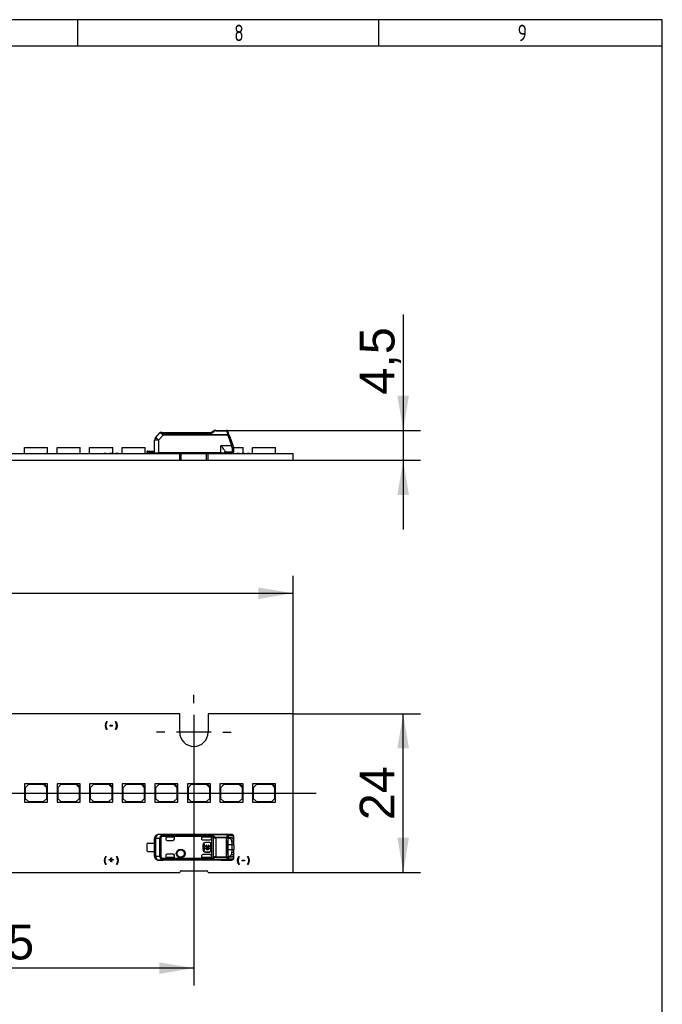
# Paper-space layout 'Layout1' of a CAD drawing. Header units: millimetres. Extents: x 0 to 406, y 0 to 285.
# Tile 7 of 7: x 308 to 406, y 136 to 285. Entities that reach past the tile are written whole.
import ezdxf
from ezdxf.enums import TextEntityAlignment as Align
from ezdxf.lldxf.tags import DXFTag

# ---------------------------------------------------------------- set-up
doc = ezdxf.new("R2010")
doc.units = ezdxf.units.MM
for name, color, linetype in [('10', 7, 'Continuous'), ('Default', 7, 'Continuous'), ('LINLED_280X24MM_', 7, 'Continuous')]:
    doc.layers.add(name, color=color, linetype=linetype)
doc.styles.add('SEACAD_Arial', font='arial.ttf')
doc.styles.add('SEACAD_Solid_Edge_ANSI', font='seans.ttf')
tags = doc.linetypes.add('CENTER2', pattern=[28.575, 19.05, -3.175, 3.175, -3.175]).pattern_tags.tags
tags[10:11] = [DXFTag(74, 4), DXFTag(75, 0), DXFTag(340, '0'), DXFTag(46, 0.0), DXFTag(50, 0.0), DXFTag(44, 0.0), DXFTag(45, 0.0)]
tags[8:9] = [DXFTag(74, 4), DXFTag(75, 0), DXFTag(340, '0'), DXFTag(46, 0.0), DXFTag(50, 0.0), DXFTag(44, 0.0), DXFTag(45, 0.0)]
tags[6:7] = [DXFTag(74, 4), DXFTag(75, 0), DXFTag(340, '0'), DXFTag(46, 0.0), DXFTag(50, 0.0), DXFTag(44, 0.0), DXFTag(45, 0.0)]
tags[4:5] = [DXFTag(74, 4), DXFTag(75, 0), DXFTag(340, '0'), DXFTag(46, 0.0), DXFTag(50, 0.0), DXFTag(44, 0.0), DXFTag(45, 0.0)]
doc.dimstyles.new('ISO', dxfattribs={"dimtxt": 5.25, "dimasz": 5.25, "dimexe": 2.625, "dimexo": 0, "dimgap": 1.3125, "dimtad": 1, "dimtxsty": 'SEACAD_Arial', "dimblk1": '_SE_FILLED', "dimblk2": '_SE_FILLED', "dimsah": 1, "dimcen": 2.625, "dimadec": 0, "dimazin": 0, "dimtfac": 0.5, "dimtdec": 3, "dimtmove": 0, "dimatfit": 3, "dimfxl": 1, "dimarcsym": 0})

# ---------------------------------------------------------------- blocks, each defined once
blk = doc.blocks.new('SE')
at = {"layer": 'LINLED_280X24MM_', "color": 7, "linetype": 'Continuous'}
for p, q in [((332.64, 179.63), (211.94, 179.63)), ((332.64, 176.83), (332.64, 179.63)), ((349.79, 179.63), (336.94, 179.63)), ((336.94, 179.63), (336.94, 176.83)), ((349.79, 155.63), (349.79, 179.63)), ((321.58, 178.43), (321.66, 178.43)), ((321.66, 177.23), (321.58, 177.23)), ((322.1, 177.77), (322.1, 177.88)), ((322.1, 177.88), (322.45, 177.88)), ((322.45, 177.77), (322.1, 177.77)), ((322.45, 177.88), (322.45, 177.77)), ((322.92, 178.43), (323, 178.43)), ((323, 177.23), (322.92, 177.23)), ((312.15, 169.03), (309.15, 169.03)), ((309.15, 169.03), (309.15, 166.23)), ((309.75, 168.93), (309.25, 168.43)), ((309.25, 168.43), (309.25, 166.83)), ((312.05, 168.93), (309.75, 168.93)), ((312.55, 168.43), (312.05, 168.93)), ((312.65, 169.03), (312.15, 169.03)), ((312.15, 169.03), (312.65, 168.53)), ((312.55, 166.83), (312.55, 168.43)), ((312.65, 168.53), (312.65, 169.03)), ((312.65, 166.23), (312.65, 168.53)), ((317.08, 169.03), (314.08, 169.03)), ((314.08, 169.03), (314.08, 166.23)), ((314.68, 168.93), (314.18, 168.43)), ((314.18, 168.43), (314.18, 166.83)), ((316.98, 168.93), (314.68, 168.93)), ((317.48, 168.43), (316.98, 168.93)), ((317.58, 169.03), (317.08, 169.03)), ((317.08, 169.03), (317.58, 168.53)), ((317.48, 166.83), (317.48, 168.43)), ((317.58, 168.53), (317.58, 169.03)), ((317.58, 166.23), (317.58, 168.53)), ((322.01, 169.03), (319.01, 169.03)), ((319.01, 169.03), (319.01, 166.23)), ((319.61, 168.93), (319.11, 168.43)), ((319.11, 168.43), (319.11, 166.83)), ((321.91, 168.93), (319.61, 168.93)), ((322.41, 168.43), (321.91, 168.93)), ((322.51, 169.03), (322.01, 169.03)), ((322.01, 169.03), (322.51, 168.53)), ((322.41, 166.83), (322.41, 168.43)), ((322.51, 168.53), (322.51, 169.03)), ((322.51, 166.23), (322.51, 168.53)), ((326.94, 169.03), (323.94, 169.03)), ((323.94, 169.03), (323.94, 166.23)), ((324.54, 168.93), (324.04, 168.43)), ((324.04, 168.43), (324.04, 166.83)), ((326.84, 168.93), (324.54, 168.93)), ((327.34, 168.43), (326.84, 168.93)), ((327.44, 169.03), (326.94, 169.03)), ((326.94, 169.03), (327.44, 168.53)), ((327.34, 166.83), (327.34, 168.43)), ((327.44, 168.53), (327.44, 169.03)), ((327.44, 166.23), (327.44, 168.53)), ((331.87, 169.03), (328.87, 169.03)), ((328.87, 169.03), (328.87, 166.23)), ((329.47, 168.93), (328.97, 168.43)), ((328.97, 168.43), (328.97, 166.83)), ((331.77, 168.93), (329.47, 168.93)), ((332.27, 168.43), (331.77, 168.93)), ((332.37, 169.03), (331.87, 169.03)), ((331.87, 169.03), (332.37, 168.53)), ((332.27, 166.83), (332.27, 168.43)), ((332.37, 168.53), (332.37, 169.03)), ((332.37, 166.23), (332.37, 168.53)), ((336.8, 169.03), (333.8, 169.03)), ((333.8, 169.03), (333.8, 166.23)), ((334.4, 168.93), (333.9, 168.43)), ((333.9, 168.43), (333.9, 166.83)), ((336.7, 168.93), (334.4, 168.93)), ((337.2, 168.43), (336.7, 168.93)), ((337.3, 169.03), (336.8, 169.03)), ((336.8, 169.03), (337.3, 168.53)), ((337.2, 166.83), (337.2, 168.43)), ((337.3, 168.53), (337.3, 169.03)), ((337.3, 166.23), (337.3, 168.53)), ((341.73, 169.03), (338.73, 169.03)), ((338.73, 169.03), (338.73, 166.23)), ((339.33, 168.93), (338.83, 168.43)), ((338.83, 168.43), (338.83, 166.83)), ((341.63, 168.93), (339.33, 168.93)), ((342.13, 168.43), (341.63, 168.93)), ((342.23, 169.03), (341.73, 169.03)), ((341.73, 169.03), (342.23, 168.53)), ((342.13, 166.83), (342.13, 168.43)), ((342.23, 168.53), (342.23, 169.03)), ((342.23, 166.23), (342.23, 168.53)), ((346.66, 169.03), (343.66, 169.03)), ((343.66, 169.03), (343.66, 166.23)), ((344.26, 168.93), (343.76, 168.43)), ((343.76, 168.43), (343.76, 166.83)), ((346.56, 168.93), (344.26, 168.93)), ((347.06, 168.43), (346.56, 168.93)), ((347.16, 169.03), (346.66, 169.03)), ((346.66, 169.03), (347.16, 168.53)), ((347.06, 166.83), (347.06, 168.43)), ((347.16, 168.53), (347.16, 169.03)), ((347.16, 166.23), (347.16, 168.53)), ((309.25, 166.83), (309.75, 166.33)), ((312.05, 166.33), (312.55, 166.83)), ((314.18, 166.83), (314.68, 166.33)), ((316.98, 166.33), (317.48, 166.83)), ((319.11, 166.83), (319.61, 166.33)), ((321.91, 166.33), (322.41, 166.83)), ((324.04, 166.83), (324.54, 166.33)), ((326.84, 166.33), (327.34, 166.83)), ((328.97, 166.83), (329.47, 166.33)), ((331.77, 166.33), (332.27, 166.83)), ((333.9, 166.83), (334.4, 166.33)), ((336.7, 166.33), (337.2, 166.83)), ((338.83, 166.83), (339.33, 166.33)), ((341.63, 166.33), (342.13, 166.83)), ((343.76, 166.83), (344.26, 166.33)), ((346.56, 166.33), (347.06, 166.83)), ((309.15, 166.23), (312.65, 166.23)), ((309.75, 166.33), (312.05, 166.33)), ((314.08, 166.23), (317.58, 166.23)), ((314.68, 166.33), (316.98, 166.33)), ((319.01, 166.23), (322.51, 166.23)), ((319.61, 166.33), (321.91, 166.33)), ((323.94, 166.23), (327.44, 166.23)), ((324.54, 166.33), (326.84, 166.33)), ((328.87, 166.23), (332.37, 166.23)), ((329.47, 166.33), (331.77, 166.33)), ((333.8, 166.23), (337.3, 166.23)), ((334.4, 166.33), (336.7, 166.33)), ((338.73, 166.23), (342.23, 166.23)), ((339.33, 166.33), (341.63, 166.33)), ((343.66, 166.23), (347.16, 166.23)), ((344.26, 166.33), (346.56, 166.33)), ((338.89, 161.38), (329.44, 161.38)), ((329.44, 161.38), (329.45, 161.36)), ((330.12, 161.35), (329.45, 161.36)), ((329.91, 161.25), (330, 161.08)), ((337.53, 161.26), (330, 161.26)), ((330, 161.08), (330, 161.26)), ((337.47, 161.08), (330, 161.08)), ((330.12, 161.35), (339.91, 161.35)), ((330.12, 161.35), (330.12, 161.35)), ((339.91, 161.35), (330.12, 161.35)), ((331.83, 160.98), (330.74, 160.98)), ((331.84, 160.98), (330.74, 160.98)), ((330.74, 160.98), (330.74, 160.98)), ((331.84, 160.98), (331.83, 160.98)), ((331.83, 160.98), (331.83, 160.68)), ((331.84, 160.68), (331.84, 160.98)), ((337.27, 160.98), (335.94, 160.98)), ((335.94, 160.98), (335.94, 160.73)), ((337.27, 160.98), (335.94, 160.98)), ((335.94, 160.98), (335.94, 160.98)), ((335.94, 160.98), (335.94, 160.74)), ((337.27, 160.98), (337.27, 160.98)), ((337.47, 161.06), (337.47, 161.08)), ((337.47, 161.06), (337.47, 160.78)), ((337.75, 157.93), (337.75, 160.92)), ((338.09, 160.97), (339.73, 160.97)), ((338.09, 160.84), (338.09, 158.01)), ((339.73, 160.84), (338.09, 160.84)), ((338.89, 161.37), (338.89, 161.38)), ((340.49, 161.37), (338.89, 161.37)), ((339.73, 160.84), (339.73, 160.97)), ((339.73, 160.84), (339.92, 160.84)), ((339.73, 158.01), (339.73, 160.84)), ((340.49, 161.37), (339.91, 161.35)), ((339.91, 161.35), (339.91, 161.35)), ((339.92, 160.84), (339.92, 158.01)), ((340.68, 161.17), (340.1, 161.15)), ((340.16, 160.89), (340.11, 160.87)), ((340.16, 160.89), (340.49, 160.89)), ((340.21, 160.79), (340.49, 160.89)), ((340.78, 160.57), (340.78, 161.13)), ((340.84, 160.22), (340.84, 160.97)), ((327.74, 158.85), (327.74, 160)), ((327.89, 160.05), (328.84, 160.05)), ((328.84, 160.05), (328.84, 160.78)), ((328.85, 160.76), (328.84, 160.78)), ((328.84, 160.05), (328.84, 158.8)), ((328.99, 160.76), (328.85, 160.76)), ((328.85, 158.09), (328.85, 160.76)), ((329.62, 160.75), (328.99, 160.76)), ((328.99, 160.76), (328.99, 158.09)), ((329.62, 158.1), (329.62, 160.75)), ((329.77, 160.75), (329.62, 160.75)), ((329.77, 160.75), (329.77, 158.1)), ((330.54, 160.78), (330.54, 160.68)), ((330.74, 160.48), (331.64, 160.48)), ((331.83, 160.68), (331.84, 160.68)), ((335.94, 160.74), (335.94, 160.73)), ((336.14, 160.54), (337.27, 160.54)), ((336.17, 159.73), (336.14, 159.73)), ((336.14, 159.73), (336.14, 159.13)), ((336.17, 159.73), (336.17, 159.13)), ((336.42, 159.92), (336.29, 159.92)), ((336.29, 159.92), (336.29, 158.93)), ((336.42, 159.49), (336.42, 159.92)), ((336.52, 159.49), (336.42, 159.49)), ((336.42, 158.93), (336.42, 159.36)), ((336.42, 159.36), (336.52, 159.36)), ((336.57, 160.15), (336.57, 160.13)), ((337.17, 160.15), (336.57, 160.15)), ((337.17, 160.13), (336.57, 160.13)), ((337.06, 159.49), (336.65, 159.49)), ((336.65, 159.36), (337.06, 159.36)), ((336.77, 159.63), (336.77, 159.75)), ((336.94, 159.75), (336.94, 159.63)), ((337.17, 160.13), (337.17, 160.15)), ((337.29, 159.49), (337.19, 159.49)), ((337.19, 159.36), (337.29, 159.36)), ((337.29, 159.36), (337.29, 159.49)), ((337.4, 159.93), (337.37, 159.93)), ((337.37, 158.93), (337.37, 159.93)), ((337.4, 158.93), (337.4, 159.93)), ((337.47, 160.74), (337.47, 160.78)), ((337.47, 160.74), (337.47, 158.12)), ((339.94, 158.58), (339.94, 160.28)), ((340.54, 159.78), (339.94, 159.78)), ((340.04, 160.79), (340.21, 160.79)), ((340.49, 160.5), (340.78, 160.57)), ((340.84, 160.22), (340.54, 160.18)), ((340.54, 160.18), (340.54, 159.78)), ((340.84, 159.78), (340.54, 159.78)), ((340.54, 159.78), (340.54, 159.08)), ((340.84, 159.78), (340.84, 160.22)), ((340.84, 159.78), (340.84, 159.08)), ((321.42, 158.03), (321.5, 158.03)), ((322.22, 157.6), (322.22, 157.85)), ((322.22, 157.85), (322.33, 157.85)), ((322.33, 157.85), (322.33, 157.6)), ((323.08, 158.03), (323.16, 158.03)), ((327.89, 158.8), (328.84, 158.8)), ((328.84, 158.08), (328.84, 158.8)), ((328.84, 158.08), (328.85, 158.09)), ((328.85, 158.09), (328.99, 158.09)), ((328.99, 158.09), (329.62, 158.1)), ((329.62, 158.1), (329.77, 158.1)), ((330.54, 158.18), (330.54, 158.07)), ((331.64, 158.38), (330.74, 158.38)), ((330.74, 157.87), (330.74, 157.87)), ((330.74, 157.87), (331.84, 157.87)), ((331.83, 157.87), (330.74, 157.87)), ((331.84, 158.18), (331.83, 158.18)), ((331.83, 158.18), (331.83, 157.87)), ((331.84, 157.87), (331.83, 157.87)), ((331.84, 157.87), (331.84, 158.18)), ((335.94, 158.12), (335.94, 157.87)), ((335.94, 158.12), (335.94, 158.12)), ((335.94, 158.12), (335.94, 157.87)), ((337.27, 157.87), (335.94, 157.87)), ((335.94, 157.87), (335.94, 157.87)), ((337.27, 157.87), (335.94, 157.87)), ((336.14, 159.13), (336.17, 159.13)), ((337.27, 158.32), (336.14, 158.32)), ((336.29, 158.93), (336.42, 158.93)), ((336.57, 158.73), (336.57, 158.7)), ((336.57, 158.73), (337.17, 158.73)), ((336.57, 158.7), (337.17, 158.7)), ((337.17, 158.7), (337.17, 158.73)), ((337.27, 157.87), (337.27, 157.87)), ((337.37, 158.93), (337.4, 158.93)), ((337.47, 158.07), (337.47, 158.12)), ((337.47, 158.07), (337.47, 157.79)), ((338.09, 158.01), (339.73, 158.01)), ((338.09, 158.01), (338.09, 157.89)), ((338.09, 157.89), (339.73, 157.89)), ((339.73, 158.01), (339.92, 158.01)), ((339.73, 157.89), (339.73, 158.01)), ((339.94, 159.08), (340.54, 159.08)), ((340.21, 158.06), (340.04, 158.07)), ((340.09, 157.99), (340.16, 157.96)), ((340.49, 157.96), (340.16, 157.96)), ((340.49, 157.96), (340.21, 158.06)), ((340.78, 158.28), (340.49, 158.36)), ((340.54, 159.08), (340.84, 159.08)), ((340.54, 159.08), (340.54, 158.67)), ((340.54, 158.67), (340.84, 158.63)), ((340.78, 157.73), (340.78, 158.28)), ((340.84, 158.63), (340.84, 159.08)), ((340.84, 157.88), (340.84, 158.63)), ((341.58, 158.03), (341.66, 158.03)), ((342.92, 158.03), (343, 158.03)), ((321.5, 156.83), (321.42, 156.83)), ((321.97, 157.49), (321.97, 157.6)), ((321.97, 157.6), (322.22, 157.6)), ((322.22, 157.49), (321.97, 157.49)), ((322.22, 157.24), (322.22, 157.49)), ((322.33, 157.24), (322.22, 157.24)), ((322.33, 157.6), (322.58, 157.6)), ((322.58, 157.49), (322.33, 157.49)), ((322.33, 157.49), (322.33, 157.24)), ((322.58, 157.6), (322.58, 157.49)), ((323.16, 156.83), (323.08, 156.83)), ((329.45, 157.49), (329.44, 157.48)), ((338.89, 157.48), (329.44, 157.48)), ((329.45, 157.49), (330.12, 157.5)), ((330, 157.77), (329.91, 157.61)), ((330, 157.77), (337.47, 157.77)), ((330, 157.59), (330, 157.77)), ((330, 157.59), (337.53, 157.59)), ((339.91, 157.51), (330.12, 157.51)), ((330.12, 157.51), (330.12, 157.5)), ((339.91, 157.5), (330.12, 157.5)), ((338.89, 157.48), (338.89, 157.49)), ((338.89, 157.49), (340.49, 157.49)), ((339.91, 157.5), (339.91, 157.51)), ((339.91, 157.5), (340.49, 157.49)), ((340.1, 157.7), (340.68, 157.69)), ((341.66, 156.83), (341.58, 156.83)), ((342.1, 157.37), (342.1, 157.48)), ((342.1, 157.48), (342.45, 157.48)), ((342.45, 157.37), (342.1, 157.37)), ((342.45, 157.48), (342.45, 157.37)), ((343, 156.83), (342.92, 156.83)), ((211.94, 155.63), (332.64, 155.63)), ((332.89, 155.88), (336.69, 155.88)), ((336.94, 155.63), (349.79, 155.63))]:
    blk.add_line(p, q, dxfattribs=at)
for radius in [0.657, 0.586, 0.552, 0.55]:
    blk.add_circle((332.79, 158.48), radius, dxfattribs=at)
for centre, radius, start, end in [((322.28, 177.83), 0.924, 139.5021, 220.4979), ((322.29, 177.83), 0.924, 319.5016, 40.4985), ((334.79, 176.83), 2.15, 180, 0), ((329.45, 160.76), 0.6, 90.167, 179.9956), ((330.2, 160.74), 0.581, 119.4693, 178.8718), ((329.99, 161.05), 0.213, 87.5505, 111.0353), ((338.3, 160.91), 0.848, 155.6644, 168.4196), ((336.97, 159.73), 1.42, 56.4894, 69.3201), ((337.05, 160.07), 1.28, 50.5835, 68.1417), ((338.13, 160.74), 0.416, 128.9401, 154.2407), ((338.1, 161.68), 0.835, 245.1137, 269.2196), ((338.11, 161.33), 0.364, 227.612, 267.059), ((419.55, 160.88), 81.46, 179.9391, 180.0276), ((340.99, 160.68), 1.29, 156.613, 167.1304), ((339.7, 160.72), 0.249, 29.2644, 83.1817), ((340.19, 161.04), 0.409, 132.1604, 158.7603), ((339.75, 160.94), 0.262, 19.7328, 77.0452), ((339.89, 161.14), 0.207, 3.1147, 84.8366), ((340.82, 160.59), 0.934, 152.0817, 164.248), ((340.3, 160.87), 0.346, 126.1297, 153.8377), ((340.49, 161.17), 0.195, 358.48, 88.0009), ((340.49, 161.03), 0.333, 46.0436, 90.8272), ((327.89, 159.8), 0.25, 90, 126.8699), ((330.74, 160.68), 0.2, 180, 270), ((336.57, 159.73), 0.426, 90, 180), ((336.57, 159.73), 0.4, 90, 180), ((336.85, 159.43), 0.337, 104.2042, 168.6727), ((336.85, 159.43), 0.337, 191.3273, 348.6727), ((336.85, 159.43), 0.217, 112.432, 162.2153), ((336.85, 159.43), 0.217, 197.7847, 342.2153), ((336.85, 159.43), 0.337, 11.3273, 75.7958), ((336.85, 159.43), 0.217, 17.7847, 67.568), ((337.17, 159.93), 0.226, 0, 90), ((337.17, 159.93), 0.2, 0, 90), ((339.56, 160.21), 0.978, 358.2685, 17.0288), ((340.11, 160.28), 0.731, 355.7724, 23.7815), ((322.12, 157.43), 0.924, 139.5021, 220.4979), ((322.46, 157.43), 0.922, 319.3991, 40.6009), ((327.89, 159.05), 0.25, 233.1301, 270), ((329.45, 158.09), 0.6, 180.0044, 269.8384), ((330.2, 158.11), 0.583, 181.2452, 240.4151), ((330.74, 158.18), 0.2, 90, 180), ((336.57, 159.13), 0.426, 180, 270), ((336.57, 159.13), 0.4, 180, 270), ((337.17, 158.93), 0.2, 270, 360), ((337.17, 158.93), 0.226, 270, 360), ((336.98, 159.09), 1.39, 290.5131, 303.6749), ((338.1, 157.18), 0.829, 90.6937, 114.971), ((338.11, 157.52), 0.368, 93.1487, 132.1797), ((339.7, 158.13), 0.249, 276.8298, 330.7248), ((340.99, 158.17), 1.29, 192.8599, 203.4072), ((339.75, 157.92), 0.262, 282.9533, 340.2794), ((340.82, 158.26), 0.934, 195.7622, 207.9319), ((340.3, 157.98), 0.346, 206.1713, 233.8588), ((339.42, 158.66), 1.11, 344.1251, 0.5828), ((340.11, 158.58), 0.733, 336.2191, 4.1962), ((342.28, 157.43), 0.924, 139.5021, 220.4979), ((342.29, 157.43), 0.924, 319.5016, 40.4985), ((329.99, 157.8), 0.213, 248.9631, 272.4493), ((337.94, 157.83), 0.473, 186.7859, 209.799), ((337.04, 158.8), 1.3, 292.115, 309.3324), ((340.19, 157.81), 0.408, 201.2415, 227.861), ((339.89, 157.71), 0.207, 275.1481, 356.892), ((340.49, 157.68), 0.195, 272.0033, 1.5118), ((340.49, 157.82), 0.333, 269.1673, 313.9832), ((340.61, 157.7), 0.167, 312.1314, 8.1609), ((332.89, 155.63), 0.25, 90, 180), ((336.69, 155.63), 0.25, 0, 90)]:
    blk.add_arc(centre, radius, start, end, dxfattribs=at)
for centre, major_axis, ratio, start_param, end_param in [((329.44, 160.78), (0.424, -0.424), 0.999924, 2.349833, 3.926953), ((329.45, 160.76), (0.006, 0.6), 0.766027, 0.015856, 1.578763), ((330.74, 160.78), (0, -0.2), 0.999994, 3.141593, 4.712389), ((330.74, 160.78), (0, -0.2), 0.999994, 3.141593, 4.712389), ((337.27, 160.78), (0, -0.2), 0.999994, 1.570796, 3.141593), ((337.27, 160.78), (0, -0.2), 0.999994, 1.570796, 3.141593), ((338.89, 160.78), (0, 0.6), 0.999962, 6.103357, 6.283185), ((339.91, 161.15), (-0.005, 0.2), 0.939661, 4.689876, 6.257716), ((340.68, 160.26), (-0.001, -0.902), 0.342128, 2.840741, 3.150375), ((340.59, 161.13), (-0.134, -0.148), 0.8975, 2.254603, 3.141227), ((340.64, 160.97), (-0.2, 0), 0.754543, 3.141566, 3.269979), ((331.63, 160.68), (-0.2, 0), 0.999848, 1.570796, 3.141593), ((331.64, 160.68), (-0.2, 0), 0.999848, 1.570796, 3.141593), ((336.14, 160.74), (0.141, -0.141), 0.999695, 3.926839, 5.497939), ((336.14, 160.73), (0.141, -0.141), 0.999695, 3.9588, 4.712389), ((337.27, 160.74), (0, -0.2), 0.999848, 0, 1.570796), ((329.44, 158.08), (0.424, 0.424), 0.999924, 2.356233, 3.933355), ((329.45, 158.09), (-0.006, 0.6), 0.766027, 1.56283, 3.125796), ((330.74, 158.07), (0, 0.2), 0.999994, 1.570796, 3.141593), ((330.74, 158.07), (0, 0.2), 0.999994, 1.570796, 3.141593), ((331.63, 158.18), (-0.2, 0), 0.999848, 3.141593, 4.712389), ((331.64, 158.18), (-0.2, 0), 0.999848, 3.141593, 4.712389), ((336.14, 158.12), (0.141, 0.141), 0.999695, 0.785246, 2.356347), ((336.14, 158.12), (0.141, 0.141), 0.999695, 1.570796, 2.343651), ((337.27, 158.12), (0, 0.2), 0.999848, 4.712389, 6.283185), ((337.27, 158.07), (0, 0.2), 0.999994, 3.140535, 4.712389), ((337.27, 158.07), (0, 0.2), 0.999994, 3.140004, 4.712389), ((340.64, 157.88), (0.2, 0), 0.754543, 6.092026, 6.283031), ((338.89, 158.08), (0, 0.6), 0.999962, 3.141593, 3.321417), ((339.91, 157.7), (0.005, 0.2), 0.939661, 3.16702, 4.734915), ((340.68, 158.59), (0, 0.9), 0.34204, 3.132977, 3.443088)]:
    blk.add_ellipse(centre, major_axis=major_axis, ratio=ratio, start_param=start_param, end_param=end_param, dxfattribs=at)
for points, degree, knots in [([(321.66, 178.43), (321.62, 178.36), (321.58, 178.29), (321.55, 178.22), (321.49, 178.06), (321.44, 177.74), (321.53, 177.43), (321.66, 177.23)], 3, [0, 0, 0, 0, 0.125, 0.1875, 0.25, 0.5, 1, 1, 1, 1]), ([(322.92, 177.23), (323.04, 177.43), (323.13, 177.74), (323.08, 178.06), (323.02, 178.22), (322.99, 178.29), (322.95, 178.36), (322.92, 178.43)], 3, [0, 0, 0, 0, 0.5, 0.75, 0.8125, 0.875, 1, 1, 1, 1]), ([(329.91, 161.25), (329.92, 161.26), (329.93, 161.29), (329.96, 161.31), (329.99, 161.33), (330.04, 161.35), (330.1, 161.35), (330.12, 161.35)], 3, [0, 0, 0, 0, 0.225106, 0.406821, 0.546306, 0.765172, 1, 1, 1, 1]), ([(330.12, 161.35), (330.11, 161.35), (330.09, 161.35), (330.06, 161.34), (330.04, 161.33), (330.02, 161.32), (330.01, 161.31), (330, 161.29), (330, 161.27), (330, 161.26)], 3, [0, 0, 0, 0, 0.110474, 0.221192, 0.340028, 0.473427, 0.625996, 0.800833, 1, 1, 1, 1]), ([(339.94, 160.28), (339.94, 160.53), (340.01, 160.71), (340.07, 160.89), (340.16, 160.89)], 2, [0, 0, 0, 0.5, 0.5, 1, 1, 1]), ([(340.49, 160.89), (340.57, 160.89), (340.65, 160.81), (340.72, 160.72), (340.78, 160.57)], 2, [0, 0, 0, 0.5, 0.5, 1, 1, 1]), ([(340.83, 161.07), (340.82, 161.1), (340.81, 161.15), (340.78, 161.22), (340.75, 161.25), (340.74, 161.26)], 3, [0.2425454, 0.2425454, 0.2425454, 0.2425454, 0.5367614, 0.7793439, 0.9318102, 0.9318102, 0.9318102, 0.9318102]), ([(340.84, 160.97), (340.84, 160.99), (340.83, 161.02), (340.82, 161.06), (340.81, 161.1), (340.79, 161.12), (340.78, 161.13)], 3, [0, 0, 0, 0, 0.244652, 0.491458, 0.742562, 1, 1, 1, 1]), ([(340.49, 160.5), (340.48, 160.52), (340.46, 160.56), (340.43, 160.62), (340.39, 160.68), (340.35, 160.72), (340.31, 160.76), (340.26, 160.78), (340.23, 160.79), (340.21, 160.79)], 3, [0, 0, 0, 0, 0.117575, 0.243567, 0.377986, 0.520838, 0.672124, 0.831846, 1, 1, 1, 1]), ([(321.5, 158.03), (321.46, 157.96), (321.42, 157.89), (321.39, 157.82), (321.33, 157.66), (321.28, 157.34), (321.37, 157.03), (321.5, 156.83)], 3, [0, 0, 0, 0, 0.125, 0.1875, 0.25, 0.5, 1, 1, 1, 1]), ([(323.08, 156.83), (323.2, 157.03), (323.29, 157.34), (323.24, 157.66), (323.18, 157.82), (323.15, 157.89), (323.11, 157.96), (323.08, 158.03)], 3, [0, 0, 0, 0, 0.5, 0.75, 0.8125, 0.875, 1, 1, 1, 1]), ([(340.16, 157.96), (340.07, 157.97), (340.01, 158.15), (339.94, 158.32), (339.94, 158.58)], 2, [0, 0, 0, 0.5, 0.5, 1, 1, 1]), ([(340.21, 158.06), (340.21, 158.06), (340.24, 158.06), (340.29, 158.08), (340.36, 158.14), (340.43, 158.23), (340.47, 158.31), (340.49, 158.35)], 3, [0, 0, 0, 0, 0.000046, 0.262499, 0.516583, 0.762384, 1, 1, 1, 1]), ([(340.78, 157.73), (340.78, 157.73), (340.8, 157.75), (340.82, 157.77), (340.83, 157.81), (340.84, 157.84), (340.84, 157.87), (340.84, 157.88)], 3, [0, 0, 0, 0, 0.20636, 0.408491, 0.607418, 0.804218, 1, 1, 1, 1]), ([(341.66, 158.03), (341.62, 157.96), (341.58, 157.89), (341.55, 157.82), (341.49, 157.66), (341.44, 157.34), (341.53, 157.03), (341.66, 156.83)], 3, [0, 0, 0, 0, 0.125, 0.1875, 0.25, 0.5, 1, 1, 1, 1]), ([(342.92, 156.83), (343.04, 157.03), (343.13, 157.34), (343.08, 157.66), (343.02, 157.82), (342.99, 157.89), (342.95, 157.96), (342.92, 158.03)], 3, [0, 0, 0, 0, 0.5, 0.75, 0.8125, 0.875, 1, 1, 1, 1]), ([(330.12, 157.5), (330.11, 157.5), (330.08, 157.5), (330.04, 157.51), (330.01, 157.51), (329.98, 157.53), (329.94, 157.55), (329.92, 157.59), (329.91, 157.61)], 3, [0, 0, 0, 0, 0.120723, 0.235221, 0.34634, 0.457185, 0.682198, 1, 1, 1, 1]), ([(330, 157.59), (330, 157.58), (330, 157.56), (330.02, 157.53), (330.04, 157.52), (330.08, 157.51), (330.11, 157.51), (330.12, 157.51)], 3, [0, 0, 0, 0, 0.272042, 0.497908, 0.684926, 0.845835, 1, 1, 1, 1]), ([(340.72, 157.58), (340.74, 157.6), (340.77, 157.63), (340.81, 157.7), (340.82, 157.75), (340.83, 157.79)], 3, [0, 0, 0, 0, 0.222364, 0.4647431, 0.7741621, 0.7741621, 0.7741621, 0.7741621])]:
    blk.add_open_spline(points, degree=degree, knots=knots, dxfattribs=at)
for points, degree in [([(330, 161.08), (329.95, 161.06), (329.87, 161), (329.79, 160.88), (329.77, 160.8), (329.77, 160.75)], 3), ([(329.77, 158.1), (329.77, 158.06), (329.79, 157.97), (329.87, 157.86), (329.95, 157.8), (330, 157.77)], 3), ([(340.78, 158.28), (340.66, 157.96), (340.49, 157.96)], 2), ([(337.47, 157.77), (337.47, 157.77), (337.47, 157.78), (337.47, 157.78), (337.47, 157.79), (337.47, 157.79)], 3)]:
    blk.add_open_spline(points, degree=degree, dxfattribs=at)
blk.add_rational_spline([(337.87, 157.79), (337.82, 157.82), (337.78, 157.88), (337.75, 157.93)], [1.03323215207, 0.973772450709, 0.994102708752, 1.0942229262], degree=3, dxfattribs=at)
blk = doc.blocks.new('SE1')
at = {"layer": 'LINLED_280X24MM_', "color": 7, "linetype": 'Continuous'}
for p, q in [((328.99, 221.35), (329.62, 222.09)), ((329.77, 222.17), (330, 222.17)), ((329.99, 222.17), (329.77, 222.17)), ((330, 222.17), (337.47, 222.17)), ((330, 222.06), (330, 222.17)), ((330, 222.06), (337.53, 222.06)), ((337.75, 222.36), (337.47, 222.17)), ((338.09, 222.47), (339.73, 222.47)), ((338.09, 222.47), (338.09, 222.42)), ((338.09, 222.42), (339.73, 222.42)), ((339.73, 222.42), (339.73, 222.47)), ((339.99, 222.13), (339.92, 222.33)), ((339.99, 222.15), (340, 222.12)), ((340.1, 221.84), (339.99, 222.13)), ((328.84, 219.07), (328.85, 220.97)), ((329.45, 220.97), (329.44, 219.07)), ((329.45, 220.97), (330.12, 221.77)), ((339.91, 221.82), (330.12, 221.82)), ((330.12, 221.82), (330.12, 221.77)), ((339.91, 221.77), (330.12, 221.77)), ((339.91, 221.77), (339.91, 221.82)), ((339.91, 221.77), (340.49, 220.17)), ((340.1, 221.84), (340.68, 220.24)), ((340.16, 221.67), (340.49, 220.77)), ((211.94, 218.97), (332.64, 218.97)), ((309.15, 219.87), (312.65, 219.87)), ((309.15, 218.97), (309.15, 219.87)), ((312.65, 218.97), (312.65, 219.87)), ((314.08, 219.87), (317.58, 219.87)), ((314.08, 218.97), (314.08, 219.87)), ((317.58, 218.97), (317.58, 219.87)), ((319.01, 219.87), (322.51, 219.87)), ((319.01, 218.97), (319.01, 219.87)), ((321.5, 218.98), (321.42, 218.98)), ((321.5, 218.98), (321.5, 218.97)), ((322.22, 218.98), (321.97, 218.98)), ((321.97, 218.98), (321.97, 218.97)), ((322.33, 218.98), (322.22, 218.98)), ((322.22, 218.98), (322.22, 218.97)), ((322.33, 218.98), (322.33, 218.97)), ((322.58, 218.98), (322.33, 218.98)), ((322.51, 218.98), (322.51, 219.87)), ((322.58, 218.98), (322.58, 218.97)), ((323, 218.98), (322.92, 218.98)), ((322.92, 218.98), (322.92, 218.97)), ((323, 218.98), (323, 218.97)), ((323.16, 218.98), (323.08, 218.98)), ((323.08, 218.98), (323.08, 218.97)), ((323.16, 218.98), (323.16, 218.97)), ((323.94, 219.87), (327.44, 219.87)), ((323.94, 218.97), (323.94, 219.87)), ((327.44, 218.97), (327.44, 219.87)), ((327.89, 219.32), (327.74, 219.32)), ((327.74, 219.12), (327.74, 219.32)), ((327.74, 219.12), (327.74, 219.02)), ((329.79, 219.02), (327.74, 219.02)), ((327.89, 219.32), (328.84, 219.32)), ((327.89, 219.32), (327.89, 219.17)), ((328.84, 219.17), (327.89, 219.17)), ((328.84, 219.07), (329.44, 219.07)), ((328.87, 218.97), (328.87, 219.02)), ((338.89, 219.07), (329.44, 219.07)), ((332.37, 218.97), (332.37, 219.07)), ((332.64, 217.97), (332.64, 218.97)), ((332.64, 218.97), (332.89, 218.97)), ((332.89, 217.97), (332.89, 218.97)), ((332.89, 218.97), (336.69, 218.97)), ((333.8, 218.97), (333.8, 219.07)), ((336.69, 217.97), (336.69, 218.97)), ((336.69, 218.97), (336.94, 218.97)), ((336.94, 217.97), (336.94, 218.97)), ((336.94, 218.97), (349.79, 218.97)), ((337.3, 218.97), (337.3, 219.07)), ((337.53, 219.07), (337.53, 219.05)), ((337.74, 219.02), (338.36, 219.02)), ((338.36, 219.02), (338.36, 219.07)), ((338.36, 219.02), (338.44, 219.02)), ((338.49, 219.07), (338.44, 219.02)), ((338.44, 219.02), (339.09, 219.02)), ((338.73, 218.97), (338.73, 219.02)), ((338.89, 219.07), (338.89, 220.17)), ((338.89, 220.17), (340.49, 220.17)), ((338.89, 219.07), (339.49, 219.07)), ((339.09, 219.07), (339.09, 219.02)), ((340.79, 219.02), (339.09, 219.02)), ((339.49, 219.07), (339.49, 219.25)), ((340.64, 219.17), (339.49, 219.17)), ((340.64, 219.17), (339.49, 219.17)), ((340.59, 219.85), (340.61, 219.86)), ((340.64, 219.17), (340.64, 219.51)), ((340.78, 219.98), (340.68, 220.24)), ((340.79, 219.23), (340.79, 219.12)), ((340.79, 219.02), (340.79, 219.12)), ((340.81, 219.87), (342.23, 219.87)), ((340.84, 219.64), (340.83, 219.64)), ((340.84, 219.37), (340.84, 219.64)), ((341.66, 218.98), (341.58, 218.98)), ((341.66, 218.98), (341.66, 218.97)), ((342.45, 218.98), (342.1, 218.98)), ((342.1, 218.98), (342.1, 218.97)), ((342.23, 218.98), (342.23, 219.87)), ((342.45, 218.98), (342.45, 218.97)), ((343, 218.98), (342.92, 218.98)), ((342.92, 218.98), (342.92, 218.97)), ((343, 218.98), (343, 218.97)), ((343.66, 219.87), (347.16, 219.87)), ((343.66, 218.97), (343.66, 219.87)), ((347.16, 218.97), (347.16, 219.87)), ((349.79, 217.97), (349.79, 218.97)), ((211.94, 217.97), (332.64, 217.97)), ((332.64, 217.97), (332.89, 217.97)), ((332.89, 217.97), (336.69, 217.97)), ((336.69, 217.97), (336.94, 217.97)), ((336.94, 217.97), (349.79, 217.97))]:
    blk.add_line(p, q, dxfattribs=at)
for centre, radius, start, end in [((329.77, 221.97), 0.2, 96.397, 139.9999), ((329.77, 221.97), 0.195, 97.4481, 140.9444), ((331.12, 229.31), 7.37, 258.2392, 260.5742), ((329.77, 221.97), 0.2, 90.0001, 93.6331), ((330.03, 221.62), 0.432, 94.4698, 106.0573), ((315.3, 248.97), 34.91, 309.5578, 310.2756), ((338.09, 221.87), 0.6, 90, 124.5074), ((338.06, 221.94), 0.522, 108.386, 124.8824), ((338.1, 222.06), 0.357, 90.9572, 130.6142), ((339.73, 222.27), 0.2, 20.0006, 89.9999), ((339.73, 222.27), 0.2, 20.0415, 90), ((442.73, 253), 107.44, 196.5358, 196.6733), ((441.2, 252.14), 105.73, 196.4674, 196.6699), ((329.45, 220.97), 0.6, 140, 179.5), ((327.89, 218.92), 0.25, 90, 126.8699), ((329.79, 219.62), 0.6, 270, 293.5565), ((337.74, 219.62), 0.6, 246.4435, 249.7036), ((337.74, 219.62), 0.6, 249.7036, 270), ((342.58, 214.59), 5.96, 108.5546, 110.4736), ((259.32, 196.33), 84.6, 16.1434, 16.3712), ((339.41, 219.51), 1.23, 359.9593, 16.0988), ((340.64, 219.37), 0.2, 270, 0), ((340.64, 218.92), 0.25, 53.1301, 90), ((339.84, 219.64), 1, 0.0046, 19.994)]:
    blk.add_arc(centre, radius, start, end, dxfattribs=at)
for centre, major_axis, ratio, start_param, end_param in [((329.45, 220.97), (0.6, -0.005), 0.008726, 1.573617, 3.141593), ((329.45, 220.97), (-0.46, 0.386), 0.006685, 4.720219, 6.283185), ((339.91, 221.77), (0.188, 0.068), 0.0082, 0, 1.567895), ((340.64, 219.64), (0.2, 0), 0.65625, 4.712389, 6.283031)]:
    blk.add_ellipse(centre, major_axis=major_axis, ratio=ratio, start_param=start_param, end_param=end_param, dxfattribs=at)
for points in [[(329.76, 222.17), (329.75, 222.17), (329.75, 222.16), (329.75, 222.16)], [(339.99, 222.13), (339.98, 222.17), (339.89, 222.19), (339.81, 222.17)], [(323.06, 218.98), (323.04, 218.98), (323.02, 218.98), (323, 218.98)]]:
    blk.add_open_spline(points, degree=3, dxfattribs=at)
for points, knots in [([(329.99, 222.17), (329.97, 222.16), (329.96, 222.15), (329.93, 222.11), (329.92, 222.08), (329.91, 222.04)], [0.0524709, 0.0524709, 0.0524709, 0.0524709, 0.5, 0.5, 1, 1, 1, 1]), ([(330.12, 221.77), (330.1, 221.78), (330.04, 221.8), (329.95, 221.9), (329.93, 221.98), (329.91, 222.04)], [0, 0, 0, 0, 0.235372, 0.457314, 1, 1, 1, 1]), ([(330, 222.06), (330, 222.03), (330, 221.98), (330.02, 221.92), (330.04, 221.87), (330.08, 221.83), (330.11, 221.82), (330.12, 221.82)], [0, 0, 0, 0, 0.272042, 0.497908, 0.684926, 0.845835, 1, 1, 1, 1]), ([(337.53, 222.06), (337.53, 222.07), (337.52, 222.09), (337.5, 222.12), (337.49, 222.14), (337.48, 222.16), (337.48, 222.16), (337.47, 222.17), (337.47, 222.17)], [0, 0, 0, 0, 0.20474, 0.394141, 0.568268, 0.727202, 0.87106, 1, 1, 1, 1]), ([(339.73, 222.42), (339.77, 222.43), (339.82, 222.42), (339.88, 222.39), (339.91, 222.37), (339.92, 222.33)], [0, 0, 0, 0, 0.5, 0.5, 1, 1, 1, 1]), ([(340.1, 221.84), (340.1, 221.85), (340.08, 221.85), (340.01, 221.84), (339.96, 221.83), (339.91, 221.82)], [0, 0, 0, 0, 0.5, 0.5, 1, 1, 1, 1]), ([(321.42, 218.97), (321.29, 218.98), (321.2, 218.98), (321.2, 218.98), (321.2, 218.98)], [0, 0, 0, 0, 0.5, 0.5120309, 0.5120309, 0.5120309, 0.5120309]), ([(323.38, 218.98), (323.38, 218.98), (323.38, 218.98), (323.28, 218.98), (323.16, 218.98)], [0.4897724, 0.4897724, 0.4897724, 0.4897724, 0.5, 1, 1, 1, 1]), ([(338.89, 220.17), (338.89, 220.17), (338.89, 220.17), (338.89, 220.17), (338.97, 220.07), (339.05, 219.96), (339.13, 219.86), (339.21, 219.76), (339.28, 219.65), (339.34, 219.56), (339.39, 219.49), (339.43, 219.43), (339.45, 219.37), (339.47, 219.32), (339.49, 219.28), (339.49, 219.25)], [0, 0, 0, 0, 0.003654, 0.003654, 0.003654, 0.299054, 0.299054, 0.299054, 0.607023, 0.607023, 0.607023, 0.826101, 0.826101, 0.826101, 1, 1, 1, 1]), ([(340.61, 219.86), (340.66, 219.88), (340.7, 219.9), (340.77, 219.95), (340.78, 219.97), (340.78, 219.98)], [0, 0, 0, 0, 0.5, 0.5, 1, 1, 1, 1]), ([(341.58, 218.97), (341.45, 218.98), (341.36, 218.98), (341.36, 218.98), (341.36, 218.98)], [0, 0, 0, 0, 0.5, 0.5120309, 0.5120309, 0.5120309, 0.5120309]), ([(343.22, 218.98), (343.22, 218.98), (343.22, 218.98), (343.12, 218.98), (343, 218.98)], [0.489727, 0.489727, 0.489727, 0.489727, 0.5, 1, 1, 1, 1])]:
    blk.add_open_spline(points, degree=3, knots=knots, dxfattribs=at)
blk.add_rational_spline([(337.87, 222.34), (337.82, 222.37), (337.78, 222.38), (337.75, 222.36)], [1.03323215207, 0.973772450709, 0.994102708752, 1.0942229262], degree=3, dxfattribs=at)
blk = doc.blocks.new('SEANNOT_GROUP')
at = {"layer": 'Default', "color": 7, "linetype": 'CENTER2'}
blk.add_line((66.29, 167.63), (353.29, 167.63), dxfattribs=at)
blk = doc.blocks.new('SEANNOT_GROUP6')
at = {"layer": 'Default', "color": 7, "linetype": 'CENTER2'}
for p, q in [((334.79, 181.2), (334.79, 182.48)), ((334.79, 179.45), (334.79, 174.2)), ((330.41, 176.83), (329.14, 176.83)), ((337.41, 176.83), (332.16, 176.83)), ((339.16, 176.83), (340.44, 176.83)), ((334.79, 172.45), (334.79, 171.18))]:
    blk.add_line(p, q, dxfattribs=at)
blk = doc.blocks.new('DMBLK75')
at = {"layer": 'Default', "linetype": 'Continuous'}
for points in [[(75.04, 198.72), (69.79, 197.85), (75.04, 196.97)], [(344.54, 198.72), (344.54, 196.97), (349.79, 197.85)]]:
    blk.add_hatch(color=7, dxfattribs=at).paths.add_polyline_path(points)
at = {"layer": 'Default', "color": 7, "linetype": 'Continuous'}
for p, q in [((69.79, 179.63), (69.79, 200.47)), ((349.79, 179.63), (349.79, 200.47)), ((69.79, 197.85), (349.79, 197.85))]:
    blk.add_line(p, q, dxfattribs=at)
at = {"layer": 'Default', "color": 7, "linetype": 'Continuous', "style": 'SEACAD_Arial'}
blk.add_text('280', height=5.25, dxfattribs=at).set_placement((203.62, 204.41), align=Align.TOP_LEFT)
blk = doc.blocks.new('_SE_FILLED')
at = {"color": 0}
blk.add_line((0, 0), (-1, 0), dxfattribs=at)
blk.add_solid([(0, 0), (-1, -0.1665), (-1, 0.1665), (0, 0)], dxfattribs=at)
blk = doc.blocks.new('DMBLK77')
at = {"layer": 'Default', "linetype": 'Continuous'}
for points in [[(367.33, 227.72), (365.58, 227.72), (366.46, 222.47)], [(367.33, 212.72), (366.46, 217.97), (365.58, 212.72)]]:
    blk.add_hatch(color=7, dxfattribs=at).paths.add_polyline_path(points)
at = {"layer": 'Default', "color": 7, "linetype": 'Continuous'}
for p, q in [((366.46, 239.99), (366.46, 207.47)), ((338.09, 222.47), (369.08, 222.47)), ((332.64, 217.97), (369.08, 217.97))]:
    blk.add_line(p, q, dxfattribs=at)
at = {"layer": 'Default', "color": 7, "linetype": 'Continuous', "style": 'SEACAD_Arial'}
blk.add_text('4,5', height=5.25, rotation=90, dxfattribs=at).set_placement((359.89, 227.88), align=Align.TOP_LEFT)
blk = doc.blocks.new('DMBLK79')
at = {"layer": 'Default', "linetype": 'Continuous'}
for points in [[(367.33, 174.38), (366.46, 179.63), (365.58, 174.38)], [(367.33, 160.88), (365.58, 160.88), (366.46, 155.63)]]:
    blk.add_hatch(color=7, dxfattribs=at).paths.add_polyline_path(points)
at = {"layer": 'Default', "color": 7, "linetype": 'Continuous'}
for p, q in [((349.79, 179.63), (369.08, 179.63)), ((366.46, 155.63), (366.46, 179.63)), ((349.79, 155.63), (369.08, 155.63))]:
    blk.add_line(p, q, dxfattribs=at)
at = {"layer": 'Default', "color": 7, "linetype": 'Continuous', "style": 'SEACAD_Arial'}
blk.add_text('24', height=5.25, rotation=90, dxfattribs=at).set_placement((359.89, 163.52), align=Align.TOP_LEFT)
blk = doc.blocks.new('DMBLK82')
at = {"layer": 'Default', "linetype": 'Continuous'}
for points in [[(277.54, 140.28), (277.54, 142.03), (272.29, 141.16)], [(329.54, 140.28), (334.79, 141.16), (329.54, 142.03)]]:
    blk.add_hatch(color=7, dxfattribs=at).paths.add_polyline_path(points)
at = {"layer": 'Default', "color": 7, "linetype": 'Continuous'}
for p, q in [((334.79, 176.83), (334.79, 138.53)), ((272.29, 158.43), (272.29, 138.53)), ((334.79, 141.16), (272.29, 141.16))]:
    blk.add_line(p, q, dxfattribs=at)
at = {"layer": 'Default', "color": 7, "linetype": 'Continuous', "style": 'SEACAD_Arial'}
blk.add_text('62,5', height=5.25, dxfattribs=at).set_placement((296.35, 147.72), align=Align.TOP_LEFT)

psp = doc.layouts.get("Layout1")

# ---------------------------------------------------------------- linework, layer by layer
at = {"layer": '10', "color": 7, "linetype": 'Continuous'}
for p, q in [((317.222, 280.578), (317.222, 284.578)), ((362.777, 280.578), (362.777, 284.578)), ((405.666, 280.578), (19.666, 280.578))]:
    psp.add_line(p, q, dxfattribs=at)
psp.add_lwpolyline([(405.666, 13.577), (405.666, 284.577), (15.666, 284.577), (15.666, 13.577), (405.666, 13.577)], dxfattribs=at)

# ---------------------------------------------------------------- block references
at = {"layer": 'Default'}
for name in ['SE1', 'SEANNOT_GROUP6', 'SE', 'SEANNOT_GROUP']:
    psp.add_blockref(name, (0, 0), dxfattribs=at)

# ---------------------------------------------------------------- texts
at = {"layer": '10', "char_height": 2.5, "width": 1.52175, "attachment_point": 1, "style": 'SEACAD_Solid_Edge_ANSI'}
for s, insert in [('{\\fSolid Edge ANSI|b0||i0||c0|p34;\\C7;\\H2.50000002;\\W0.8;8}', (340.888, 283.828)), ('{\\fSolid Edge ANSI|b0||i0||c0|p34;\\C7;\\H2.50000002;\\W0.8;9}', (383.777, 283.828))]:
    psp.add_mtext(s, dxfattribs=dict(at, insert=insert))

# ---------------------------------------------------------------- dimensions: what is measured, and where the dimension line sits
at = {"layer": 'Default', "color": 7, "linetype": 'Continuous'}
for base, p1, p2, angle, picture, middle, dimtype in [((366.456, 217.966), (338.093, 222.466), (332.637, 217.966), 90, 'DMBLK77', (366.456, 226.038), 160), ((69.787, 197.85), (69.787, 179.627), (349.787, 179.627), 0, 'DMBLK75', (209.787, 197.85), 161), ((366.456, 155.627), (349.787, 155.627), (349.787, 179.627), 90, 'DMBLK79', (366.456, 167.627), 161)]:
    dim = psp.add_linear_dim(base=base, p1=p1, p2=p2, angle=angle, text='\\A1;<>', dimstyle='ISO', dxfattribs=at)
    dim.commit()
    dim.dimension.update_dxf_attribs({"geometry": picture, "text_midpoint": middle, "dimtype": dimtype})
dim = psp.add_linear_dim(base=(272.287, 141.157), p1=(334.787, 176.827), p2=(272.287, 158.427), text='\\A1;<>', dimstyle='ISO', dxfattribs=at)
dim.commit()
dim.dimension.update_dxf_attribs({"geometry": 'DMBLK82', "text_midpoint": (303.537, 141.157), "dimtype": 160})

doc.saveas('drawing.dxf')
